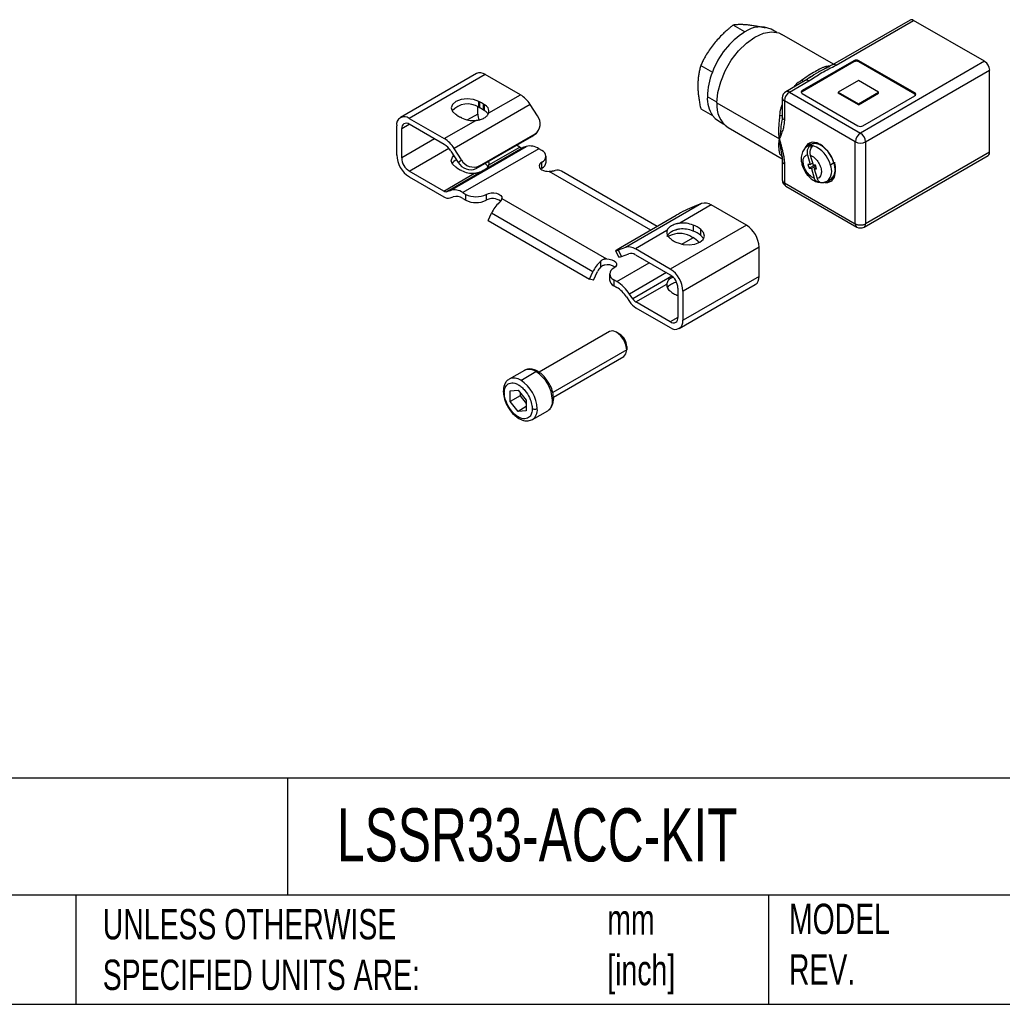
# Model space of a CAD drawing. Header units: millimetres. Extents: x 13 to 546, y 13 to 419.
# Tile 7 of 10: x 274 to 411, y 13 to 150. Entities that reach past the tile are written whole.
import ezdxf

# ---------------------------------------------------------------- set-up
doc = ezdxf.new("R2010")
doc.units = ezdxf.units.MM
doc.header["$LTSCALE"] = 2
doc.layers.add('TEXT', color=140, linetype='Continuous', lineweight=25)
doc.styles.add('SLDTEXTSTYLE0', font='TXT', dxfattribs={"width": 0.7})

msp = doc.modelspace()

# ---------------------------------------------------------------- linework, layer by layer
for p, q in [((398.36, 150), (387.54, 143.75)), ((388.04, 143.7), (398.86, 149.95)), ((408.76, 144.24), (398.86, 149.95)), ((375.32, 148.35), (373.69, 149.29)), ((379.79, 148.27), (379.01, 148.72)), ((387.69, 143.84), (380.48, 148)), ((390.52, 144.32), (383.31, 140.16)), ((390.52, 144.32), (390.52, 144.16)), ((399.01, 139.83), (391.23, 144.32)), ((391.23, 144.16), (391.23, 144.32)), ((408.76, 144.24), (391.44, 134.24)), ((369.16, 143.66), (370.79, 142.72)), ((390.52, 144.16), (383.31, 139.99)), ((387.6, 143.78), (386.01, 142.97)), ((386.47, 143.18), (386.27, 143.08)), ((386.78, 143.33), (386.47, 143.18)), ((387.28, 143.62), (386.62, 143.54)), ((387.54, 143.75), (387.52, 143.74)), ((399.01, 139.67), (391.23, 144.16)), ((392.15, 133.01), (409.47, 143.01)), ((409.47, 131.58), (409.47, 143.01)), ((337.86, 142.52), (327.26, 136.4)), ((339.11, 142.4), (328.51, 136.28)), ((344, 139.58), (339.11, 142.4)), ((383.73, 141.56), (381.04, 140)), ((381.54, 139.95), (384.23, 141.51)), ((384.59, 142.11), (383.8, 141.58)), ((391.16, 141.58), (388.33, 139.95)), ((393.98, 139.95), (391.16, 141.58)), ((383.31, 139.99), (383.31, 140.16)), ((339.59, 137.04), (344, 139.58)), ((371.43, 138.53), (370.09, 139.3)), ((380.54, 139.14), (380.54, 136.47)), ((390.73, 133.01), (380.83, 138.73)), ((380.83, 138.73), (380.83, 136.07)), ((381.54, 139.95), (391.44, 134.24)), ((383.31, 139.75), (391.09, 135.26)), ((388.33, 139.95), (391.16, 138.32)), ((388.33, 139.95), (388.33, 139.79)), ((391.16, 138.16), (388.33, 139.79)), ((391.16, 138.32), (393.98, 139.95)), ((391.16, 138.16), (393.98, 139.79)), ((391.79, 135.26), (399.01, 139.42)), ((393.98, 139.79), (393.98, 139.95)), ((399.01, 139.83), (399.01, 139.67)), ((345.36, 138.22), (334.75, 132.1)), ((338.05, 136.89), (338.05, 137.9)), ((338.19, 138.64), (338.31, 138.58)), ((338.19, 137.83), (338.19, 138.64)), ((338.31, 137.76), (338.19, 137.83)), ((338.31, 138.58), (338.31, 137.76)), ((338.85, 138.27), (338.97, 138.2)), ((338.85, 137.45), (338.85, 138.27)), ((338.97, 137.38), (338.85, 137.45)), ((338.97, 138.2), (338.97, 137.38)), ((346.4, 136.62), (345.36, 138.22)), ((369.16, 137.63), (370.79, 136.69)), ((371.43, 138.44), (380.13, 133.42)), ((391.16, 138.16), (391.16, 138.32)), ((328.51, 136.28), (333.39, 133.46)), ((333.39, 133.46), (337.8, 136)), ((335.13, 136.74), (335.01, 136.81)), ((335.79, 136.36), (335.67, 136.43)), ((338.05, 136.89), (336.61, 136.06)), ((380.44, 136.71), (380.44, 136.65)), ((380.55, 136.41), (380.49, 135.95)), ((326.74, 135.26), (326.74, 131.17)), ((327.45, 134.85), (328.51, 135.46)), ((327.45, 130.77), (327.45, 134.85)), ((333.39, 132.64), (328.51, 135.46)), ((371.62, 135.92), (372.4, 135.47)), ((372.98, 135.01), (380.53, 130.65)), ((332.04, 133.42), (327.45, 130.77)), ((337.83, 129.28), (345.61, 133.77)), ((338.29, 129.64), (346.06, 134.13)), ((345.61, 133.77), (346.06, 134.13)), ((345.61, 133.77), (345.77, 133.88)), ((345.77, 133.88), (346.23, 134.24)), ((328.51, 128.93), (334.02, 132.11)), ((333.76, 126.08), (344.36, 132.2)), ((334.2, 126.23), (344.81, 132.35)), ((335.79, 130.5), (334.75, 132.1)), ((346.57, 132.05), (335.97, 125.93)), ((339.62, 129.79), (343.92, 132.28)), ((343.92, 132.28), (343.47, 132.53)), ((344.81, 132.35), (344.36, 132.2)), ((347, 131.81), (346.57, 132.05)), ((384.52, 132.66), (384.03, 132.37)), ((384.48, 132.5), (384.58, 132.16)), ((386.29, 132.28), (386.07, 132.43)), ((390.73, 121.58), (390.73, 133.01)), ((392.15, 133.01), (392.15, 121.58)), ((334.3, 131.73), (335.33, 130.14)), ((335.33, 130.14), (335.79, 130.5)), ((347.58, 130.17), (347.58, 130.99)), ((384.04, 131.18), (384.44, 129.83)), ((384.44, 131.14), (384.84, 129.8)), ((391.94, 121.12), (409.26, 131.12)), ((409.47, 131.58), (392.15, 121.58)), ((335.13, 129.39), (335.01, 129.46)), ((338.29, 129.64), (337.83, 129.28)), ((347, 129.36), (347, 130.17)), ((380.54, 130.36), (380.54, 127.7)), ((380.83, 129.96), (380.83, 127.3)), ((384.44, 129.83), (384.12, 129.87)), ((384.12, 129.87), (384.28, 129.32)), ((384.99, 129.73), (384.28, 129.32)), ((384.28, 129.32), (384.61, 129.29)), ((384.44, 129.83), (384.77, 130.02)), ((385.2, 129.63), (384.61, 129.29)), ((384.61, 129.29), (385.01, 127.94)), ((385.16, 129.76), (384.84, 129.8)), ((384.97, 129.78), (384.99, 129.73)), ((385.18, 129.71), (384.99, 129.73)), ((385.27, 129.41), (385, 129.25)), ((385, 129.25), (385.4, 127.91)), ((385, 129.25), (385.33, 129.22)), ((385.33, 129.22), (385.16, 129.76)), ((387.75, 130.06), (387.26, 129.77)), ((333.31, 126.15), (328.51, 128.93)), ((328.51, 128.11), (333.31, 125.34)), ((333.31, 126.15), (337.62, 128.64)), ((335.79, 129.01), (335.67, 129.08)), ((362.19, 120.71), (348.02, 128.89)), ((363.07, 121.22), (349.74, 128.92)), ((386.83, 127.52), (387.32, 127.81)), ((380.83, 127.3), (390.73, 121.58)), ((381.04, 126.84), (390.94, 121.12)), ((333.76, 126.08), (334.2, 126.23)), ((334.2, 125.18), (334.64, 125.34)), ((335.97, 125.93), (336.39, 125.68)), ((335.97, 125.11), (336.39, 124.87)), ((336.39, 124.87), (336.39, 125.68)), ((339.22, 125.68), (339.22, 124.87)), ((341.43, 125.1), (356.02, 116.68)), ((369.28, 124.41), (358.67, 118.29)), ((370.64, 124.2), (366.24, 121.65)), ((369.28, 124.41), (368.25, 124.01)), ((375.53, 121.38), (370.64, 124.2)), ((339.49, 122.04), (339.97, 123.04)), ((354.12, 114.88), (339.97, 123.04)), ((357.97, 118.28), (365.75, 122.77)), ((339.49, 122.04), (353.63, 113.87)), ((375.53, 121.38), (364.92, 115.25)), ((368.09, 121.38), (368.09, 120.56)), ((364.44, 120.62), (360.04, 118.07)), ((364.82, 119.89), (364.64, 119.8)), ((366.51, 118.74), (368.07, 119.64)), ((368.07, 119.64), (367.64, 119.89)), ((369.17, 119.94), (369.17, 120.76)), ((358.67, 118.29), (357.64, 117.88)), ((377.3, 118.32), (366.69, 112.19)), ((377.3, 114.23), (377.3, 118.32)), ((357.27, 117.79), (357.73, 116.9)), ((357.64, 117.88), (358.1, 117)), ((358.1, 117), (359.13, 117.4)), ((364.92, 115.25), (360.04, 118.07)), ((360.04, 117.26), (364.92, 114.44)), ((355.2, 116.36), (355.2, 115.54)), ((357.46, 113.52), (361.99, 116.13)), ((353.63, 113.87), (354.12, 114.88)), ((354.2, 113.7), (354.78, 114.92)), ((356.45, 114.58), (356.45, 113.76)), ((364.37, 114.76), (359.23, 111.78)), ((365.15, 114.28), (359.67, 111.12)), ((377.3, 114.23), (366.69, 108.11)), ((354.2, 113.7), (353.63, 113.87)), ((357.04, 113.76), (357.04, 112.95)), ((357.46, 113.52), (357.04, 113.76)), ((357.04, 112.95), (357.46, 112.7)), ((360.12, 110.68), (364.42, 113.16)), ((366.17, 106.97), (376.78, 113.09)), ((358.79, 111.4), (359.23, 110.73)), ((359.67, 111.12), (359.23, 111.78)), ((365.98, 112.6), (365.98, 108.52)), ((366.69, 108.11), (366.69, 112.19)), ((364.92, 107.91), (360.12, 110.68)), ((360.12, 109.86), (364.92, 107.09)), ((365.98, 108.52), (364.92, 107.91)), ((356.43, 106.54), (346.61, 100.87)), ((357.85, 106.19), (357.43, 106.44)), ((358.84, 104.48), (358.84, 103.99)), ((358.84, 103.99), (348.52, 98.03)), ((348.6, 97.4), (358.43, 103.07)), ((344.56, 101.13), (342.44, 99.9)), ((344.06, 99.74), (346.18, 100.97)), ((342.6, 98.27), (343.71, 98.36)), ((342.6, 96.79), (342.6, 98.27)), ((343.97, 97.56), (342.6, 96.79)), ((343.71, 98.36), (344.82, 96.98)), ((343.97, 98.05), (343.97, 97.56)), ((343.97, 97.56), (344.82, 96.5)), ((343.71, 95.4), (342.6, 96.79)), ((344.82, 96.98), (344.82, 95.5)), ((344.82, 96.07), (343.71, 95.4)), ((344.82, 95.5), (343.71, 95.4)), ((345.69, 94.27), (347.81, 95.5))]:
    msp.add_line(p, q)
at = {"flags": 128}
for points in [[(371.43, 138.44), (371.56, 139.88), (371.95, 141.4), (372.58, 142.93), (373.42, 144.38), (374.43, 145.69), (375.55, 146.79), (376.73, 147.63), (377.91, 148.15), (379.03, 148.35), (380.04, 148.2), (380.48, 148)], [(338.19, 138.64), (337.46, 138.93), (336.6, 139.03), (335.74, 138.93), (335.01, 138.64), (334.52, 138.22), (334.35, 137.73), (334.52, 137.23), (335.01, 136.81)], [(370.79, 136.69), (371.17, 136.25), (371.62, 135.92), (371.62, 135.92)], [(387.97, 128.89), (387.84, 129.83), (387.46, 130.81), (386.88, 131.71), (386.16, 132.43), (385.4, 132.87), (384.69, 132.98), (384.1, 132.75), (383.72, 132.21), (383.68, 132.08)], [(384.03, 132.37), (383.92, 132.3), (383.83, 132.22)], [(384.48, 132.5), (384.18, 132.44), (384.03, 132.37)], [(384.42, 132.92), (384.08, 132.41), (384.07, 132.39)], [(335.01, 129.46), (334.52, 129.88), (334.35, 130.38), (334.52, 130.87), (334.72, 131.09)], [(346.83, 129.23), (346.84, 129.24), (347, 129.36)], [(380.56, 130.47), (380.54, 130.4), (380.54, 130.36)], [(387.75, 130.06), (387.9, 129.09), (387.75, 128.31), (387.32, 127.81), (387.32, 127.81)], [(386.5, 127.35), (386.88, 127.33), (387.46, 127.56), (387.84, 128.1), (387.97, 128.89)], [(386.38, 127.4), (386.68, 127.46), (386.82, 127.52)], [(386.87, 127.55), (387.23, 127.53), (387.5, 127.59)], [(339.22, 125.68), (339.54, 125.82), (339.91, 125.89), (340.3, 125.9), (340.68, 125.83), (341.01, 125.71), (341.26, 125.53), (341.4, 125.32), (341.43, 125.1)], [(366, 118.93), (366.72, 118.7), (367.54, 118.63), (368.34, 118.74), (369.02, 119.01), (369.49, 119.4), (369.68, 119.87), (369.57, 120.34), (369.17, 120.76)], [(369.17, 119.94), (369.57, 119.52), (369.57, 119.52)], [(357.64, 117.88), (357.46, 117.82), (357.33, 117.78), (357.28, 117.79), (357.29, 117.82), (357.37, 117.89), (357.51, 118), (357.72, 118.12), (357.97, 118.28)], [(358.1, 117), (357.91, 116.93), (357.79, 116.9), (357.73, 116.9), (357.73, 116.9)], [(356.02, 116.68), (356.41, 116.66), (356.78, 116.57), (357.08, 116.43), (357.3, 116.24), (357.41, 116.02), (357.4, 115.8), (357.27, 115.58), (357.04, 115.4)], [(358.84, 103.99), (358.73, 104.67), (358.43, 105.38), (357.97, 106), (357.43, 106.44), (356.89, 106.63), (356.43, 106.54)], [(358.43, 103.07), (358.43, 103.07), (358.73, 103.42), (358.84, 103.99)]]:
    msp.add_lwpolyline(points, dxfattribs=at)
for centre, radius, start, end in [((398.57, 149.54), 0.503, 54.3824, 114.3071), ((381.43, 138.8), 11.34, 122.638, 159.7729), ((377.48, 145.31), 3.73, 65.8432, 125.4672), ((390.87, 143.64), 0.769, 62.6097, 117.3903), ((390.87, 143.47), 0.769, 62.6097, 117.3903), ((407.94, 142.94), 1.54, 2.6055, 57.3945), ((387.75, 143.32), 0.481, 52.8594, 115.8302), ((338.38, 141.38), 1.26, 54.3824, 114.3071), ((379.71, 139.12), 9.62, 157.9788, 178.8918), ((383.94, 141.09), 0.508, 54.7113, 113.9782), ((383.38, 139.95), 0.218, 110.7834, 249.2166), ((341.79, 136.01), 4.2, 31.8172, 58.3212), ((374.62, 139.12), 4.54, 177.6485, 212.3492), ((381.54, 139.14), 1, 119.9973, 180), ((381.04, 139.19), 0.503, 185.6948, 245.6253), ((382.37, 138.66), 1.54, 122.6055, 177.3945), ((381.25, 139.54), 0.503, 54.3824, 114.3071), ((383.45, 139.72), 0.306, 117.4631, 150.8883), ((398.93, 139.63), 0.218, 290.7834, 69.2166), ((398.86, 139.4), 0.306, 29.1117, 62.5369), ((336.63, 135.42), 2.87, 56.9008, 138.689), ((337.52, 136.58), 2.14, 51.6747, 68.3307), ((337.52, 135.77), 2.14, 51.6747, 68.3307), ((338.59, 137.25), 1.02, 348.0016, 68.295), ((338.26, 136.06), 1.49, 36.1788, 61.6038), ((375.09, 138.03), 3.69, 173.6038, 235.084), ((327.82, 135.43), 1.09, 50.7967, 189.214), ((336.32, 138.21), 1.89, 231.1302, 240.1989), ((336.58, 138.67), 2.42, 240.1555, 247.8296), ((337.36, 139.38), 3.41, 242.4758, 277.3044), ((340.13, 136.95), 2.08, 181.693, 204.867), ((345.04, 135.53), 1.74, 306.0732, 38.7981), ((380, 135.04), 1.66, 71.1095, 82.8618), ((328.09, 134.95), 0.655, 50.7967, 189.214), ((391.44, 135.94), 0.769, 242.6097, 297.3903), ((331.19, 129.88), 4.2, 31.8172, 58.3212), ((392.27, 132.94), 1.54, 122.6055, 177.3945), ((390.61, 132.94), 1.54, 2.6055, 57.3945), ((331.92, 130.26), 2.8, 31.8172, 58.3212), ((344.23, 132.73), 0.544, 235.9047, 284.5522), ((345.35, 130.25), 2.18, 55.9047, 104.5522), ((384.54, 131.13), 1.37, 76.1378, 92.6187), ((385.09, 131.15), 1.61, 52.989, 110.5926), ((383.46, 128.82), 3.91, 14.1143, 68.9315), ((383.49, 128.82), 4.44, 16.1927, 54.6323), ((391.44, 134.38), 1.54, 242.6097, 297.3903), ((330.58, 131.35), 3.84, 182.6055, 237.3945), ((329.75, 130.87), 2.31, 182.6055, 237.3945), ((335.75, 129.15), 1.52, 115.8916, 147.4773), ((337.5, 131.43), 1.95, 208.473, 293.5787), ((346.69, 130.99), 0.873, 290.7834, 69.2166), ((379.71, 130.6), 0.859, 17.8381, 54.7855), ((408.99, 131.52), 0.48, 304.0564, 7.2558), ((336.32, 130.86), 1.89, 231.1302, 240.1989), ((337.05, 131.07), 1.95, 208.473, 293.5787), ((336.58, 131.32), 2.42, 240.1555, 247.8296), ((338.35, 128.81), 1.36, 31.3573, 59.1301), ((338.85, 129.93), 0.785, 350.0962, 25.8621), ((347.2, 129.64), 0.568, 110.7834, 249.2166), ((346.58, 130.27), 1.01, 294.3747, 354.3052), ((347.89, 130.81), 1.92, 242.1863, 273.6915), ((381.05, 130.42), 0.511, 186.2321, 245.0881), ((385.5, 128.95), 1.94, 312.7632, 25.0926), ((337.35, 131.97), 3.34, 242.2652, 274.6239), ((349.17, 127.87), 1.19, 61.4318, 106.226), ((381.54, 127.7), 1, 180, 240.0027), ((381.04, 127.75), 0.503, 185.6948, 245.6253), ((381.32, 127.24), 0.493, 173.7012, 234.9867), ((333.62, 126.6), 0.544, 235.9047, 284.5522), ((333.92, 126.24), 1.09, 235.9047, 284.5522), ((334.75, 124.13), 2.18, 55.9047, 104.5522), ((335.05, 123.76), 1.63, 55.9047, 104.5522), ((337.81, 128.41), 3.07, 242.6097, 297.3903), ((340.13, 123.27), 1.83, 52.2449, 119.6995), ((337.81, 127.6), 3.07, 242.6097, 297.3903), ((344.42, 120.93), 4.93, 133.103, 154.5737), ((376.88, 103.49), 22.26, 112.8264, 120.0077), ((369.74, 122.87), 1.6, 55.5963, 106.5598), ((366.66, 118.16), 3.52, 66.1096, 96.9263), ((367.57, 119.24), 2.2, 43.6271, 76.3783), ((373.46, 118.14), 3.84, 2.6055, 57.3945), ((391.44, 122.95), 1.54, 242.6097, 297.3903), ((391.21, 121.52), 0.48, 172.7442, 235.9436), ((391.44, 121.99), 1, 240.0027, 299.9973), ((391.66, 121.53), 0.493, 305.0133, 6.2988), ((365.37, 120.39), 0.956, 166.3122, 241.9037), ((366.23, 117.16), 3.07, 62.6097, 117.3903), ((366.21, 120.68), 1.71, 221.4635, 240.8328), ((366.66, 117.34), 3.52, 66.1096, 96.9263), ((365.69, 115.61), 4.69, 45.8833, 59.489), ((367.57, 118.42), 2.2, 43.6271, 76.3783), ((359.13, 116.75), 1.6, 55.5963, 106.5598), ((366.74, 121.6), 2.78, 240.5147, 254.5329), ((359.43, 116.38), 1.07, 55.5963, 106.5598), ((358.57, 112.76), 4.93, 133.103, 154.5737), ((357.06, 113.83), 2.53, 137.4944, 154.4055), ((356.13, 114.03), 1.84, 54.0001, 102.5565), ((357.35, 114.58), 0.873, 110.7834, 249.2166), ((362.85, 112.02), 3.84, 2.6055, 57.3945), ((363.68, 112.5), 2.31, 2.6055, 57.3945), ((376.07, 114.1), 1.23, 305.0133, 6.2988), ((357.45, 113.86), 1.01, 185.6948, 245.6253), ((354.55, 108.79), 5.55, 32.6226, 58.3973), ((355.28, 109.16), 4.16, 32.6226, 58.3973), ((365.4, 113.07), 0.991, 174.3272, 240.9599), ((366.21, 113.33), 1.71, 221.4635, 240.8328), ((366.74, 114.26), 2.78, 240.5147, 254.5329), ((361.57, 112.23), 2.78, 212.6226, 238.3973), ((360.84, 111.86), 1.39, 212.6226, 238.3973), ((365.34, 108.41), 0.655, 230.7967, 9.214), ((365.61, 107.94), 1.09, 230.7967, 9.214), ((356.69, 104.38), 2.15, 2.6058, 57.3888), ((345.23, 99.63), 1.64, 54.4189, 113.8895), ((343.49, 96.76), 4.99, 2.6055, 57.3945), ((343.12, 98.51), 1.55, 52.6622, 116.8036), ((341.37, 95.54), 4.99, 2.6055, 57.3945), ((346.94, 96.79), 1.56, 304.0564, 7.2558), ((344.77, 95.59), 1.6, 305.0133, 6.2988)]:
    msp.add_arc(centre, radius, start, end)
for points, knots in [([(373.69, 149.29), (373.59, 149.21), (373.38, 149.05), (373.09, 148.8), (372.81, 148.56), (372.54, 148.32), (372.13, 147.94), (371.62, 147.41), (371.02, 146.72), (370.47, 145.99), (370.04, 145.33), (369.7, 144.73), (369.42, 144.21), (369.25, 143.85), (369.16, 143.66)], [0, 0, 0, 0, 0.052553, 0.103773, 0.153684, 0.202316, 0.249701, 0.376034, 0.499064, 0.622655, 0.749694, 0.829509, 0.9129, 1, 1, 1, 1]), ([(378.22, 148.89), (378.11, 148.91), (377.91, 148.95), (377.62, 149.01), (377.33, 149.06), (377.06, 149.11), (376.66, 149.18), (376.14, 149.26), (375.54, 149.33), (375, 149.36), (374.57, 149.37), (374.22, 149.35), (373.95, 149.33), (373.78, 149.3), (373.69, 149.29)], [0, 0, 0, 0, 0.052553, 0.103773, 0.153684, 0.202316, 0.249701, 0.376034, 0.499064, 0.622655, 0.749694, 0.829509, 0.9129, 1, 1, 1, 1]), ([(369.16, 143.66), (369.14, 143.57), (369.09, 143.39), (369.02, 143.11), (368.96, 142.83), (368.91, 142.56), (368.86, 142.28), (368.82, 142), (368.8, 141.72), (368.78, 141.44), (368.76, 141.16), (368.76, 140.97), (368.76, 140.88)], [0, 0, 0, 0, 0.108793, 0.215442, 0.320011, 0.422568, 0.523185, 0.621939, 0.71891, 0.814183, 0.907848, 1, 1, 1, 1]), ([(384.23, 141.51), (384.55, 141.69), (384.84, 141.89), (385.43, 142.28), (385.72, 142.48), (386.36, 142.84), (386.7, 143.02), (387.38, 143.35), (387.72, 143.52), (388.04, 143.7)], [0, 0, 0, 0, 0.25, 0.25, 0.5, 0.5, 0.75, 0.75, 1, 1, 1, 1]), ([(386.27, 143.08), (386.04, 142.97), (385.41, 142.67), (384.75, 142.21), (384.34, 141.93)], [0, 0, 0, 0, 0.367965, 1, 1, 1, 1]), ([(386.62, 143.54), (386.52, 143.5), (386.4, 143.45), (386.17, 143.35), (386.04, 143.29), (385.66, 143.1), (385.39, 142.96), (385.11, 142.79)], [0, 0, 0, 0, 0.25, 0.25, 0.5, 0.5, 1, 1, 1, 1]), ([(386.62, 143.54), (386.69, 143.52), (386.83, 143.47), (387.01, 143.46), (387.11, 143.49), (387.13, 143.5)], [0, 0, 0, 0, 0.417153, 0.848896, 1, 1, 1, 1]), ([(383.26, 141.6), (382.93, 141.38), (382.5, 141.09), (382.16, 140.7), (382.08, 140.6)], [0, 0, 0, 0, 0.7565967, 1, 1, 1, 1]), ([(385.11, 142.79), (384.82, 142.63), (384.52, 142.44), (383.9, 142.04), (383.59, 141.83), (383.26, 141.6)], [0, 0, 0, 0, 0.5, 0.5, 1, 1, 1, 1]), ([(368.76, 140.88), (368.76, 140.79), (368.76, 140.62), (368.77, 140.35), (368.79, 140.08), (368.81, 139.8), (368.84, 139.51), (368.88, 139.22), (368.92, 138.91), (368.97, 138.6), (369.03, 138.28), (369.09, 137.96), (369.14, 137.74), (369.16, 137.63)], [0, 0, 0, 0, 0.083713, 0.16867, 0.254942, 0.342597, 0.431701, 0.522315, 0.614498, 0.708306, 0.803793, 0.901008, 1, 1, 1, 1]), ([(380.21, 136.69), (380.24, 137.03), (380.28, 137.53), (380.48, 138), (380.54, 138.16)], [0, 0, 0, 0, 0.6658945, 1, 1, 1, 1]), ([(337.8, 136), (337.83, 136), (337.9, 136.01), (338.01, 136.03), (338.12, 136.05), (338.26, 136.07), (338.56, 136.15), (338.99, 136.32), (339.31, 136.58), (339.45, 136.76), (339.51, 136.86), (339.56, 136.94), (339.58, 137.01), (339.59, 137.04)], [0, 0, 0, 0, 0.038135, 0.079864, 0.125189, 0.163276, 0.249991, 0.499225, 0.748603, 0.836031, 0.873909, 0.941258, 1, 1, 1, 1]), ([(380.13, 133.42), (380.13, 133.42), (380.1, 133.67), (380.07, 134.07), (380.06, 134.6), (380.08, 135.02), (380.1, 135.42), (380.13, 135.81), (380.16, 136.14), (380.19, 136.43), (380.2, 136.61), (380.21, 136.69)], [0, 0, 0, 0, 0.000033, 0.250026, 0.383741, 0.499275, 0.632951, 0.749312, 0.844495, 0.928017, 1, 1, 1, 1]), ([(380.83, 136.07), (380.83, 136.02), (380.83, 135.92), (380.82, 135.77), (380.81, 135.62), (380.79, 135.47), (380.75, 135.25), (380.69, 134.97), (380.6, 134.65), (380.49, 134.33), (380.38, 134.04), (380.26, 133.74), (380.17, 133.54), (380.13, 133.42)], [0, 0, 0, 0, 0.046581, 0.094878, 0.144968, 0.19692, 0.250795, 0.369487, 0.499652, 0.616777, 0.74959, 0.852876, 1, 1, 1, 1]), ([(380.83, 136.07), (380.78, 136.1), (380.67, 136.17), (380.58, 136.3), (380.53, 136.41), (380.54, 136.46), (380.54, 136.47)], [0, 0, 0, 0, 0.308502, 0.617004, 0.925505, 1, 1, 1, 1]), ([(380.47, 135.97), (380.42, 135.59), (380.3, 134.68), (380.19, 133.89), (380.13, 133.42)], [0, 0, 0, 0, 0.41475, 1, 1, 1, 1]), ([(380.21, 131.3), (380.2, 131.33), (380.19, 131.38), (380.18, 131.47), (380.16, 131.58), (380.13, 131.7), (380.11, 131.85), (380.09, 132.02), (380.08, 132.21), (380.07, 132.43), (380.06, 132.69), (380.08, 133.03), (380.11, 133.28), (380.13, 133.42)], [0, 0, 0, 0, 0.051155, 0.108965, 0.173487, 0.244762, 0.32282, 0.407684, 0.499371, 0.589457, 0.702924, 0.839772, 1, 1, 1, 1]), ([(380.13, 133.42), (380.18, 133.22), (380.25, 132.96), (380.32, 132.73), (380.35, 132.62), (380.36, 132.58), (380.37, 132.56), (380.37, 132.55), (380.37, 132.54), (380.37, 132.54), (380.42, 132.37), (380.48, 132.13), (380.54, 131.89), (380.57, 131.77), (380.58, 131.71), (380.59, 131.69), (380.59, 131.67), (380.59, 131.66), (380.63, 131.49), (380.68, 131.26), (380.73, 131.01), (380.75, 130.9), (380.76, 130.84), (380.76, 130.82), (380.76, 130.8), (380.76, 130.8), (380.81, 130.48), (380.83, 130.21), (380.83, 129.96)], [0, 0, 0, 0, 0.125, 0.1875, 0.21875, 0.234375, 0.242187, 0.246094, 0.246094, 0.25, 0.25, 0.375, 0.4375, 0.46875, 0.484375, 0.492188, 0.492188, 0.5, 0.5, 0.625, 0.6875, 0.71875, 0.734375, 0.742188, 0.742188, 0.75, 0.75, 1, 1, 1, 1]), ([(380.13, 133.42), (380.13, 133.33), (380.15, 133.15), (380.18, 132.89), (380.21, 132.64), (380.25, 132.43), (380.27, 132.24), (380.29, 132.15), (380.3, 132.1)], [0, 0, 0, 0, 0.198303, 0.396169, 0.580975, 0.768347, 0.885818, 1, 1, 1, 1]), ([(380.3, 132.1), (380.31, 132), (380.34, 131.83), (380.4, 131.54), (380.45, 131.24), (380.5, 130.94), (380.54, 130.69), (380.55, 130.54), (380.56, 130.47)], [0, 0, 0, 0, 0.159167, 0.308479, 0.513868, 0.697297, 0.859303, 1, 1, 1, 1]), ([(384, 132.36), (383.83, 132.22), (383.5, 131.95), (383.23, 131.29), (383.14, 130.54), (383.24, 130.04), (383.29, 129.8)], [0, 0, 0, 0, 0.2614527, 0.5246785, 0.7748539, 1, 1, 1, 1]), ([(384.48, 132.5), (384.46, 132.49), (384.41, 132.46), (384.34, 132.41), (384.28, 132.35), (384.21, 132.26), (384.13, 132.12), (384.05, 131.95), (384.01, 131.76), (383.99, 131.56), (384, 131.36), (384.03, 131.24), (384.04, 131.18)], [0, 0, 0, 0, 0.062788, 0.125007, 0.187277, 0.250222, 0.374832, 0.499909, 0.624418, 0.749499, 0.87449, 1, 1, 1, 1]), ([(384.87, 132.47), (384.85, 132.45), (384.8, 132.42), (384.74, 132.37), (384.67, 132.31), (384.62, 132.24), (384.57, 132.16), (384.52, 132.08), (384.48, 131.99), (384.44, 131.87), (384.4, 131.71), (384.38, 131.51), (384.39, 131.32), (384.42, 131.2), (384.44, 131.14)], [0, 0, 0, 0, 0.062329, 0.125422, 0.188931, 0.252491, 0.315734, 0.378299, 0.439846, 0.500063, 0.627703, 0.755187, 0.880012, 1, 1, 1, 1]), ([(386.15, 132.47), (385.96, 132.57), (385.57, 132.78), (385, 132.85), (384.68, 132.72), (384.53, 132.66)], [0, 0, 0, 0, 0.322762, 0.665183, 1, 1, 1, 1]), ([(383.55, 129.66), (383.49, 129.83), (383.46, 130.02), (383.44, 130.37), (383.46, 130.54), (383.55, 130.83), (383.63, 130.95), (383.82, 131.11), (383.93, 131.16), (384.04, 131.18)], [0, 0, 0, 0, 0.25, 0.25, 0.5, 0.5, 0.75, 0.75, 1, 1, 1, 1]), ([(384.44, 131.14), (384.54, 131.11), (384.65, 131.06), (384.91, 130.89), (385.05, 130.78), (385.33, 130.49), (385.48, 130.31), (385.72, 129.89), (385.83, 129.66), (385.97, 129.2), (386, 128.97), (385.99, 128.58), (385.95, 128.41), (385.83, 128.16), (385.75, 128.07), (385.58, 127.95), (385.49, 127.92), (385.4, 127.91)], [0, 0, 0, 0, 0.125, 0.125, 0.25, 0.25, 0.375, 0.375, 0.5, 0.5, 0.625, 0.625, 0.75, 0.75, 0.875, 0.875, 1, 1, 1, 1]), ([(337.62, 128.64), (337.65, 128.64), (337.74, 128.65), (337.86, 128.67), (337.99, 128.7), (338.16, 128.74), (338.4, 128.83), (338.68, 128.96), (338.98, 129.12), (339.23, 129.28), (339.4, 129.41), (339.49, 129.51), (339.55, 129.6), (339.59, 129.69), (339.61, 129.76), (339.62, 129.79)], [0, 0, 0, 0, 0.037892, 0.079556, 0.125045, 0.172602, 0.250316, 0.374923, 0.500102, 0.624162, 0.749348, 0.828562, 0.874443, 0.941122, 1, 1, 1, 1]), ([(383.29, 129.8), (383.39, 129.53), (383.6, 128.98), (384.16, 128.21), (384.84, 127.61), (385.3, 127.45), (385.52, 127.37)], [0, 0, 0, 0, 0.236513, 0.493515, 0.753935, 1, 1, 1, 1]), ([(383.55, 129.66), (383.46, 129.67), (383.32, 129.7), (383.32, 129.77), (383.31, 129.8)], [0, 0, 0, 0, 0.5991196, 1, 1, 1, 1]), ([(385.01, 127.94), (384.87, 127.99), (384.72, 128.06), (384.42, 128.28), (384.27, 128.42), (384, 128.74), (383.87, 128.92), (383.67, 129.3), (383.6, 129.48), (383.55, 129.66)], [0, 0, 0, 0, 0.25, 0.25, 0.5, 0.5, 0.75, 0.75, 1, 1, 1, 1]), ([(387.32, 127.81), (387.49, 127.95), (387.8, 128.21), (387.98, 128.88), (387.99, 129.54), (387.89, 129.96), (387.85, 130.16)], [0, 0, 0, 0, 0.313523, 0.586688, 0.81451, 1, 1, 1, 1]), ([(348.02, 128.89), (348.05, 128.9), (348.11, 128.9), (348.21, 128.91), (348.3, 128.92), (348.38, 128.93), (348.51, 128.95), (348.67, 128.97), (348.78, 129), (348.84, 129.01)], [0, 0, 0, 0, 0.107007, 0.210472, 0.310452, 0.407007, 0.500207, 0.750289, 1, 1, 1, 1]), ([(385.8, 127.38), (385.76, 127.37), (385.63, 127.32), (385.4, 127.4), (385.14, 127.6), (385.05, 127.83), (385.01, 127.94)], [0, 0, 0, 0, 0.10344, 0.401982, 0.700434, 1, 1, 1, 1]), ([(385.4, 127.91), (385.44, 127.79), (385.54, 127.57), (385.76, 127.36), (385.92, 127.34), (385.99, 127.33)], [0, 0, 0, 0, 0.375692, 0.750994, 1, 1, 1, 1]), ([(385.93, 127.32), (386.08, 127.32), (386.41, 127.32), (386.68, 127.45), (386.82, 127.52)], [0, 0, 0, 0, 0.482183, 1, 1, 1, 1]), ([(341.06, 124.52), (341.08, 124.55), (341.14, 124.6), (341.2, 124.67), (341.27, 124.74), (341.34, 124.84), (341.4, 124.96), (341.42, 125.05), (341.43, 125.1)], [0, 0, 0, 0, 0.124979, 0.249865, 0.374858, 0.500161, 0.739288, 1, 1, 1, 1]), ([(366.24, 121.65), (366.2, 121.65), (366.13, 121.64), (366.03, 121.62), (365.92, 121.6), (365.78, 121.57), (365.47, 121.48), (365.04, 121.29), (364.72, 121.05), (364.58, 120.88), (364.52, 120.79), (364.48, 120.71), (364.45, 120.65), (364.44, 120.62)], [0, 0, 0, 0, 0.038116, 0.079822, 0.125119, 0.163276, 0.249849, 0.500021, 0.748958, 0.836284, 0.874295, 0.941353, 1, 1, 1, 1]), ([(366.24, 120.84), (366.19, 120.83), (366.11, 120.82), (365.98, 120.8), (365.85, 120.77), (365.73, 120.73), (365.54, 120.67), (365.31, 120.58), (365.06, 120.45), (364.84, 120.31), (364.68, 120.17), (364.57, 120.04), (364.49, 119.93), (364.46, 119.84), (364.44, 119.8)], [0, 0, 0, 0, 0.05005, 0.099855, 0.14959, 0.199432, 0.249556, 0.375056, 0.500075, 0.624378, 0.749363, 0.833089, 0.916359, 1, 1, 1, 1]), ([(356.02, 116.68), (355.99, 116.67), (355.92, 116.67), (355.83, 116.66), (355.74, 116.64), (355.65, 116.61), (355.53, 116.57), (355.37, 116.5), (355.26, 116.4), (355.2, 116.36)], [0, 0, 0, 0, 0.107007, 0.210472, 0.310452, 0.407007, 0.500207, 0.750289, 1, 1, 1, 1]), ([(355.2, 115.54), (355.22, 115.56), (355.27, 115.61), (355.35, 115.67), (355.43, 115.72), (355.53, 115.77), (355.62, 115.8), (355.69, 115.82), (355.73, 115.83)], [0, 0, 0, 0, 0.162834, 0.326115, 0.490676, 0.657329, 0.826856, 1, 1, 1, 1]), ([(364.42, 113.16), (364.47, 113.32), (364.58, 113.65), (364.92, 114.03), (365.22, 114.11), (365.3, 114.13)], [0, 0, 0, 0, 0.4209658, 0.8421605, 1, 1, 1, 1]), ([(364.52, 112.63), (364.55, 112.69), (364.67, 112.9), (365.04, 113.21), (365.48, 113.38), (365.74, 113.42), (365.77, 113.43)], [0, 0, 0, 0, 0.151329, 0.55248, 0.954069, 1, 1, 1, 1]), ([(347.79, 99.64), (347.73, 99.73), (347.52, 100.09), (347.05, 100.56), (346.44, 101.02), (345.8, 101.29), (345.14, 101.37), (344.75, 101.21), (344.55, 101.12)], [0, 0, 0, 0, 0.073165, 0.268352, 0.43957, 0.622245, 0.81173, 1, 1, 1, 1]), ([(342.43, 99.9), (342.29, 99.8), (342.03, 99.61), (341.78, 99.16), (341.64, 98.69), (341.63, 98.36), (341.62, 98.21)], [0, 0, 0, 0, 0.302939, 0.570131, 0.801643, 1, 1, 1, 1]), ([(341.76, 98.01), (341.76, 98.19), (341.78, 98.39), (341.9, 98.79), (342, 98.98), (342.31, 99.28), (342.53, 99.38), (342.93, 99.4), (343.08, 99.38), (343.39, 99.29), (343.55, 99.22), (343.87, 99.04), (344.03, 98.92), (344.34, 98.65), (344.49, 98.5), (344.89, 98.02), (345.11, 97.66), (345.42, 97), (345.52, 96.7), (345.63, 96.17), (345.65, 95.95), (345.65, 95.76)], [0, 0, 0, 0, 0.125, 0.125, 0.25, 0.25, 0.375, 0.375, 0.4375, 0.4375, 0.5, 0.5, 0.5625, 0.5625, 0.625, 0.625, 0.75, 0.75, 0.875, 0.875, 1, 1, 1, 1]), ([(348.63, 97.19), (348.61, 97.48), (348.56, 98.07), (348.25, 98.95), (347.92, 99.44), (347.79, 99.64)], [0, 0, 0, 0, 0.358658, 0.745448, 1, 1, 1, 1]), ([(341.62, 98.21), (341.64, 97.93), (341.69, 97.33), (342, 96.45), (342.33, 95.96), (342.46, 95.77)], [0, 0, 0, 0, 0.358658, 0.745448, 1, 1, 1, 1]), ([(341.76, 98.01), (341.72, 98.04), (341.63, 98.1), (341.63, 98.18), (341.63, 98.21)], [0, 0, 0, 0, 0.540551, 1, 1, 1, 1]), ([(345.65, 95.76), (345.65, 95.57), (345.63, 95.37), (345.52, 94.98), (345.42, 94.79), (345.11, 94.49), (344.89, 94.39), (344.49, 94.37), (344.34, 94.39), (344.03, 94.48), (343.87, 94.55), (343.55, 94.73), (343.39, 94.85), (343.08, 95.12), (342.93, 95.27), (342.53, 95.75), (342.31, 96.11), (342, 96.76), (341.9, 97.07), (341.78, 97.6), (341.76, 97.82), (341.76, 98.01)], [0, 0, 0, 0, 0.125, 0.125, 0.25, 0.25, 0.375, 0.375, 0.4375, 0.4375, 0.5, 0.5, 0.5625, 0.5625, 0.625, 0.625, 0.75, 0.75, 0.875, 0.875, 1, 1, 1, 1]), ([(347.81, 95.5), (347.95, 95.6), (348.21, 95.8), (348.46, 96.24), (348.6, 96.71), (348.62, 97.04), (348.63, 97.19)], [0, 0, 0, 0, 0.302939, 0.570131, 0.801643, 1, 1, 1, 1]), ([(348.62, 97.19), (348.62, 97.18), (348.64, 97.14), (348.59, 97.06), (348.52, 97.01), (348.48, 96.99)], [0, 0, 0, 0, 0.125448, 0.579756, 1, 1, 1, 1]), ([(342.46, 95.77), (342.52, 95.67), (342.73, 95.31), (343.2, 94.84), (343.8, 94.38), (344.45, 94.11), (345.11, 94.03), (345.5, 94.2), (345.69, 94.28)], [0, 0, 0, 0, 0.073165, 0.268352, 0.43957, 0.622245, 0.81173, 1, 1, 1, 1]), ([(346.36, 95.76), (346.32, 95.74), (346.27, 95.72), (346.15, 95.69), (346.08, 95.68), (345.94, 95.68), (345.87, 95.69), (345.75, 95.72), (345.7, 95.74), (345.65, 95.76)], [0, 0, 0, 0, 0.25, 0.25, 0.5, 0.5, 0.75, 0.75, 1, 1, 1, 1])]:
    msp.add_open_spline(points, degree=3, knots=knots)
msp.add_open_spline([(383.26, 141.6), (383.35, 141.52), (383.44, 141.45), (383.51, 141.43)], degree=3)
at = {"layer": 'TEXT'}
for p, q in [((546.1, 44.25), (12.7, 44.25)), ((311.52, 44.25), (311.52, 27.94)), ((546.1, 27.94), (12.7, 27.94)), ((282, 27.94), (282, 12.7)), ((378.6, 27.94), (378.6, 12.7)), ((12.7, 12.7), (546.1, 12.7))]:
    msp.add_line(p, q, dxfattribs=at)

# ---------------------------------------------------------------- texts
at = {"layer": 'TEXT', "attachment_point": 1, "style": 'SLDTEXTSTYLE0'}
for s, insert, char_height in [('LSSR33-ACC-KIT', (318.42, 40.04), 7.4083), ('MODEL ^JREV.', (381.47, 26.73), 4.2333), ('UNLESS OTHERWISE ^JSPECIFIED UNITS ARE:', (285.74, 25.99), 4.2333), ('mm^J[inch]', (356.13, 26.65), 4.233)]:
    msp.add_mtext(s, dxfattribs=dict(at, insert=insert, char_height=char_height))

doc.saveas('drawing.dxf')
